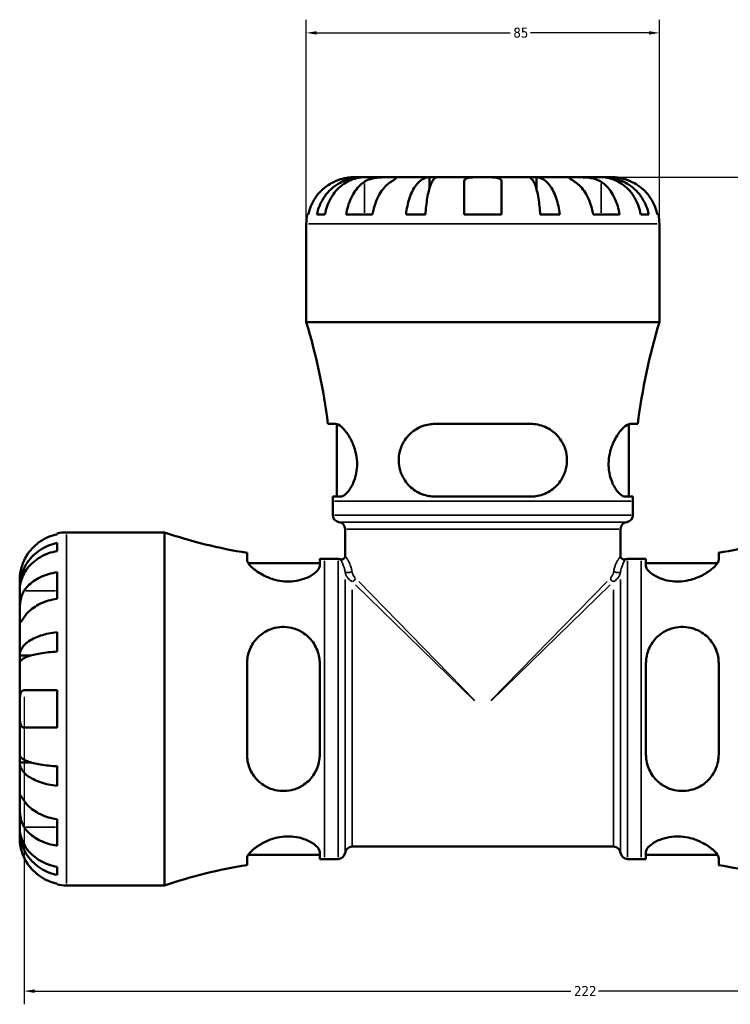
# Model space of a CAD drawing. Header units: millimetres. Extents: x -112 to 891, y -278 to 691.
# Tile 6 of 11: x 328 to 499, y 200 to 437. Entities that reach past the tile are written whole.
import ezdxf

# ---------------------------------------------------------------- set-up
doc = ezdxf.new("R2010")
doc.units = ezdxf.units.MM
for name, color, linetype, lineweight in [('Dimension (ANSI)', 7, 'Continuous', 25), ('Visible (ANSI)', 7, 'Continuous', 50), ('Visible Narrow (ANSI)', 7, 'Continuous', 35)]:
    doc.layers.add(name, color=color, linetype=linetype, lineweight=lineweight)
doc.styles.add('Note Text (ANSI)', font='tahoma.ttf')
doc.dimstyles.new('Default - mm (ANSI)', dxfattribs={"dimtxt": 2.4, "dimasz": 2.5, "dimexe": 3.175, "dimexo": 1.6002, "dimgap": 0.8, "dimtad": 0, "dimtoh": 1, "dimdec": 0, "dimrnd": 1e-08, "dimzin": 4, "dimdsep": 46, "dimtxsty": 'Note Text (ANSI)', "dimcen": 0.09, "dimdle": 10, "dimclrd": 256, "dimclre": 256, "dimclrt": 5, "dimadec": 1, "dimazin": 1, "dimtfac": 1.27, "dimtofl": 0, "dimtmove": 0, "dimatfit": 3, "dimfxl": 1, "dimtolj": 1, "dimtzin": 4, "dimlwd": -1, "dimlwe": -1, "dimarcsym": 0})

# ---------------------------------------------------------------- blocks, each defined once
blk = doc.blocks.new('*D6')
at = {"layer": 'Defpoints', "color": 0, "transparency": 16777216}
for p in [(329.1, 275.43), (551.03, 270.93), (551.03, 203.01)]:
    blk.add_point(p, dxfattribs=at)
at = {"layer": 'Dimension (ANSI)', "transparency": 16777216}
for p, q in [((329.1, 273.83), (329.1, 199.83)), ((551.03, 269.33), (551.03, 199.83)), ((331.6, 203.01), (460.69, 203.01)), ((548.53, 203.01), (467.38, 203.01))]:
    blk.add_line(p, q, dxfattribs=at)
for points in [[(331.6, 203.42), (331.6, 202.59), (329.1, 203.01)], [(548.53, 203.42), (548.53, 202.59), (551.03, 203.01)]]:
    blk.add_solid(points, dxfattribs=at)
at = {"layer": 'Dimension (ANSI)', "color": 5, "transparency": 16777216, "insert": (461.49, 204.23), "char_height": 2.4, "attachment_point": 1, "style": 'Note Text (ANSI)'}
blk.add_mtext('\\A1;222', dxfattribs=at)
blk = doc.blocks.new('*D7')
at = {"layer": 'Defpoints', "color": 0, "transparency": 16777216}
for p in [(482.03, 433.68), (397.03, 387.68), (482.03, 387.68)]:
    blk.add_point(p, dxfattribs=at)
at = {"layer": 'Dimension (ANSI)', "transparency": 16777216}
for p, q in [((397.03, 389.28), (397.03, 436.85)), ((482.03, 389.28), (482.03, 436.85)), ((399.53, 433.68), (446.08, 433.68)), ((479.53, 433.68), (450.99, 433.68))]:
    blk.add_line(p, q, dxfattribs=at)
for points in [[(399.53, 434.09), (399.53, 433.26), (397.03, 433.68)], [(479.53, 434.09), (479.53, 433.26), (482.03, 433.68)]]:
    blk.add_solid(points, dxfattribs=at)
at = {"layer": 'Dimension (ANSI)', "color": 5, "transparency": 16777216, "insert": (446.88, 434.93), "char_height": 2.4, "attachment_point": 1, "style": 'Note Text (ANSI)'}
blk.add_mtext('\\A1;85', dxfattribs=at)
blk = doc.blocks.new('*D8')
at = {"layer": 'Defpoints', "color": 0, "transparency": 16777216}
for p in [(439.53, 398.93), (551.03, 270.93), (604.73, 270.93)]:
    blk.add_point(p, dxfattribs=at)
at = {"layer": 'Dimension (ANSI)', "transparency": 16777216}
for p, q in [((441.13, 398.93), (607.91, 398.93)), ((604.73, 396.43), (604.73, 326.19)), ((604.73, 273.43), (604.73, 319.67)), ((552.63, 270.93), (607.91, 270.93))]:
    blk.add_line(p, q, dxfattribs=at)
for points in [[(604.31, 396.43), (605.15, 396.43), (604.73, 398.93)], [(604.31, 273.43), (605.15, 273.43), (604.73, 270.93)]]:
    blk.add_solid(points, dxfattribs=at)
at = {"layer": 'Dimension (ANSI)', "color": 5, "transparency": 16777216, "insert": (603.48, 320.47), "char_height": 2.4, "attachment_point": 1, "rotation": 90, "style": 'Note Text (ANSI)'}
blk.add_mtext('\\A1;128', dxfattribs=at)

msp = doc.modelspace()

# ---------------------------------------------------------------- linework, layer by layer
at = {"layer": 'Visible (ANSI)'}
for p, q in [((410.29, 398.93), (408.28, 398.93)), ((410.29, 398.93), (410.29, 398.89)), ((411.06, 398.93), (410.29, 398.93)), ((417.44, 398.93), (411.06, 398.93)), ((426.66, 398.93), (417.44, 398.93)), ((426.66, 398.93), (426.66, 396.2)), ((428.51, 398.93), (426.66, 398.93)), ((439.53, 398.93), (428.51, 398.93)), ((450.56, 398.93), (439.53, 398.93)), ((452.41, 398.93), (450.56, 398.93)), ((461.63, 398.93), (452.41, 398.93)), ((452.41, 398.93), (452.41, 396.2)), ((468.01, 398.93), (461.63, 398.93)), ((468.77, 398.93), (468.01, 398.93)), ((470.78, 398.93), (468.77, 398.93)), ((468.77, 398.93), (468.77, 398.89)), ((435.03, 389.93), (435.03, 397.86)), ((444.03, 397.86), (444.03, 389.93)), ((397.26, 389.93), (397.5, 389.93)), ((399.58, 389.93), (401.52, 389.93)), ((406.63, 389.93), (412.99, 389.93)), ((421.04, 389.93), (425.73, 389.93)), ((435.03, 389.93), (444.03, 389.93)), ((453.33, 389.93), (458.03, 389.93)), ((466.07, 389.93), (472.44, 389.93)), ((477.55, 389.93), (479.49, 389.93)), ((481.57, 389.93), (481.81, 389.93)), ((397.03, 364.07), (397.03, 387.68)), ((482.03, 364.07), (482.03, 387.68)), ((482.03, 364.07), (397.03, 364.07)), ((404.06, 339.55), (402.24, 339.55)), ((404.41, 322.05), (404.41, 339.49)), ((451.03, 339.55), (428.03, 339.55)), ((474.66, 322.05), (474.66, 339.49)), ((476.83, 339.55), (475.01, 339.55)), ((403.4, 322.05), (405.28, 322.05)), ((403.41, 317.6), (403.41, 320.91)), ((428.03, 322.05), (451.03, 322.05)), ((473.78, 322.05), (475.66, 322.05)), ((475.66, 317.6), (475.66, 320.91)), ((337.03, 312.96), (337.03, 313.2)), ((339.28, 313.43), (362.89, 313.43)), ((362.89, 228.43), (362.89, 313.43)), ((406.38, 307.76), (406.38, 314.23)), ((472.68, 307.76), (472.68, 314.23)), ((337.03, 308.94), (337.03, 310.88)), ((382.76, 308.52), (382.76, 306.87)), ((496.31, 306.87), (496.31, 308.52)), ((383.05, 306.05), (400.26, 306.05)), ((400.26, 305.34), (400.26, 307.06)), ((401.4, 307.05), (404.68, 307.05)), ((474.38, 307.05), (477.66, 307.05)), ((478.81, 307.06), (478.81, 305.34)), ((478.81, 306.05), (496.01, 306.05)), ((337.03, 297.47), (337.03, 303.83)), ((328.03, 300.17), (328.03, 302.18)), ((328.03, 300.17), (328.07, 300.17)), ((328.03, 299.4), (328.03, 300.17)), ((328.03, 293.02), (328.03, 299.4)), ((328.03, 283.8), (328.03, 293.02)), ((337.03, 284.73), (337.03, 289.42)), ((328.03, 283.8), (330.76, 283.8)), ((328.03, 281.96), (328.03, 283.8)), ((328.03, 270.93), (328.03, 281.96)), ((382.76, 281.93), (382.76, 259.93)), ((400.26, 259.93), (400.26, 281.93)), ((478.81, 281.93), (478.81, 259.93)), ((496.31, 259.93), (496.31, 281.93)), ((329.1, 275.43), (337.03, 275.43)), ((337.03, 266.43), (337.03, 275.43)), ((328.03, 259.9), (328.03, 270.93)), ((337.03, 266.43), (329.1, 266.43)), ((328.03, 258.05), (328.03, 259.9)), ((328.03, 258.05), (330.76, 258.05)), ((328.03, 248.83), (328.03, 258.05)), ((337.03, 252.43), (337.03, 257.13)), ((328.03, 242.45), (328.03, 248.83)), ((337.03, 238.02), (337.03, 244.39)), ((328.03, 241.69), (328.03, 242.45)), ((328.03, 241.69), (328.07, 241.69)), ((328.03, 239.68), (328.03, 241.69)), ((408.06, 237.78), (471.01, 237.78)), ((382.76, 234.98), (382.76, 233.34)), ((383.05, 235.8), (400.26, 235.8)), ((400.26, 234.8), (400.26, 236.51)), ((401.4, 234.8), (404.68, 234.8)), ((474.38, 234.8), (477.66, 234.8)), ((478.81, 236.51), (478.81, 234.8)), ((478.81, 235.8), (496.01, 235.8)), ((496.31, 233.34), (496.31, 234.98)), ((337.03, 230.97), (337.03, 232.92)), ((337.03, 228.65), (337.03, 228.89)), ((339.28, 228.43), (362.89, 228.43))]:
    msp.add_line(p, q, dxfattribs=at)
for centre, radius, start, end in [((408.28, 387.68), 11.25, 168.463, 180), ((470.78, 387.68), 11.25, 0, 11.537), ((254.12, 320.91), 149.29, 7.1746, 16.8044), ((624.95, 320.91), 149.29, 163.1956, 172.8254), ((254.12, 320.91), 149.29, 0, 0.4394), ((624.95, 320.91), 149.29, 179.5606, 180), ((405.11, 317.6), 1.7, 180, 262.8192), ((404.68, 314.23), 1.7, 0, 82.8192), ((474.38, 314.23), 1.7, 97.1808, 180), ((473.96, 317.6), 1.7, 277.1808, 0), ((339.28, 302.18), 11.25, 90, 101.537), ((401.4, 426.56), 119.5, 251.2008, 261.024), ((477.66, 426.56), 119.5, 278.976, 288.1588), ((401.4, 426.56), 119.5, 269.451, 270), ((404.68, 305.35), 1.7, 70.5288, 90), ((405.53, 307.76), 0.85, 250.5288, 0), ((473.53, 307.76), 0.85, 180, 289.4712), ((474.38, 305.35), 1.7, 90, 109.4712), ((477.66, 426.56), 119.5, 270, 270.549), ((408.06, 236.08), 1.7, 90, 172.8192), ((471.01, 236.08), 1.7, 7.1808, 90), ((401.4, 115.3), 119.5, 90, 90.549), ((404.68, 236.5), 1.7, 270, 352.8192), ((474.38, 236.5), 1.7, 187.1808, 270), ((477.66, 115.3), 119.5, 89.451, 90), ((401.4, 115.3), 119.5, 98.976, 108.7992), ((477.66, 115.3), 119.5, 71.8412, 81.024), ((339.28, 239.68), 11.25, 258.463, 270)]:
    msp.add_arc(centre, radius, start, end, dxfattribs=at)
for points, knots in [([(399.58, 389.93), (399.72, 390.65), (399.94, 391.35), (400.44, 392.62), (400.79, 393.29), (401.6, 394.55), (402.08, 395.14), (403.03, 396.12), (403.6, 396.61), (404.82, 397.45), (405.47, 397.8), (406.72, 398.33), (407.43, 398.56), (408.88, 398.86), (409.62, 398.93), (410.29, 398.93)], [0.213434, 0.213434, 0.213434, 0.213434, 0.41601, 0.41601, 0.624348, 0.624348, 0.832687, 0.832687, 1.041572, 1.041572, 1.250457, 1.250457, 1.460128, 1.460128, 1.669799, 1.669799, 1.669799, 1.669799]), ([(411.06, 398.93), (410.46, 398.93), (409.8, 398.86), (408.51, 398.56), (407.88, 398.33), (406.77, 397.8), (406.19, 397.45), (405.1, 396.61), (404.59, 396.12), (403.75, 395.14), (403.32, 394.55), (402.6, 393.29), (402.29, 392.62), (401.84, 391.35), (401.65, 390.65), (401.52, 389.93)], [5.016117, 5.016117, 5.016117, 5.016117, 5.225788, 5.225788, 5.435459, 5.435459, 5.644344, 5.644344, 5.853229, 5.853229, 6.061567, 6.061567, 6.269906, 6.269906, 6.472482, 6.472482, 6.472482, 6.472482]), ([(408.28, 398.93), (408.28, 398.93), (408.23, 398.93), (408.01, 398.92), (407.83, 398.92), (407.29, 398.88), (406.89, 398.83), (406.12, 398.68), (405.79, 398.6), (405.19, 398.42), (404.93, 398.33), (404.38, 398.12), (404.1, 398.01), (403.81, 397.87), (403.8, 397.87), (403.78, 397.86)], [-3.126213, -3.126213, -3.126213, -3.126213, -3.0059213, -3.0059213, -2.8729567, -2.8729567, -2.6978937, -2.6978937, -2.583387, -2.583387, -2.4954757, -2.4954757, -2.4031024, -2.4031024, -2.3983168, -2.3983168, -2.3983168, -2.3983168]), ([(411.07, 397.86), (411.16, 397.92), (411.26, 397.98), (411.57, 398.15), (411.81, 398.26), (412.35, 398.46), (412.64, 398.55), (413.39, 398.72), (413.85, 398.79), (414.88, 398.89), (415.44, 398.91), (416.52, 398.93), (417.02, 398.93), (417.44, 398.93)], [-0.7247441, -0.7247441, -0.7247441, -0.7247441, -0.6829269, -0.6829269, -0.5894676, -0.5894676, -0.4901439, -0.4901439, -0.3493352, -0.3493352, -0.178565, -0.178565, 0, 0, 0, 0]), ([(417.44, 398.93), (417.68, 398.93), (417.89, 398.93), (418.26, 398.93), (418.42, 398.92), (418.68, 398.9), (418.76, 398.88), (418.75, 398.78), (418.67, 398.7), (418.44, 398.53), (418.31, 398.44), (418.01, 398.23), (417.83, 398.12), (417.58, 397.95), (417.51, 397.91), (417.44, 397.86)], [0, 0, 0, 0, 0.1023049, 0.1023049, 0.2116531, 0.2116531, 0.3586874, 0.3586874, 0.4986154, 0.4986154, 0.596139, 0.596139, 0.690343, 0.690343, 0.7235503, 0.7235503, 0.7235503, 0.7235503]), ([(421.04, 389.93), (421.11, 390.65), (421.23, 391.35), (421.49, 392.62), (421.67, 393.29), (422.1, 394.55), (422.35, 395.14), (422.85, 396.12), (423.15, 396.61), (423.79, 397.45), (424.13, 397.8), (424.79, 398.33), (425.16, 398.56), (425.92, 398.86), (426.3, 398.93), (426.66, 398.93)], [0.213434, 0.213434, 0.213434, 0.213434, 0.41601, 0.41601, 0.624348, 0.624348, 0.832687, 0.832687, 1.041572, 1.041572, 1.250457, 1.250457, 1.460128, 1.460128, 1.669799, 1.669799, 1.669799, 1.669799]), ([(428.51, 398.93), (428.33, 398.93), (428.14, 398.86), (427.76, 398.56), (427.58, 398.33), (427.26, 397.8), (427.09, 397.45), (426.77, 396.61), (426.63, 396.12), (426.38, 395.14), (426.26, 394.55), (426.05, 393.29), (425.96, 392.62), (425.83, 391.35), (425.77, 390.65), (425.73, 389.93)], [5.016117, 5.016117, 5.016117, 5.016117, 5.225788, 5.225788, 5.435459, 5.435459, 5.644344, 5.644344, 5.853229, 5.853229, 6.061567, 6.061567, 6.269906, 6.269906, 6.472482, 6.472482, 6.472482, 6.472482]), ([(435.03, 397.86), (435.03, 397.93), (435.04, 398), (435.09, 398.18), (435.14, 398.28), (435.3, 398.46), (435.41, 398.55), (435.78, 398.72), (436.06, 398.79), (436.8, 398.89), (437.28, 398.91), (438.35, 398.93), (438.94, 398.93), (439.53, 398.93)], [-0.7196887, -0.7196887, -0.7196887, -0.7196887, -0.6691335, -0.6691335, -0.5844829, -0.5844829, -0.490085, -0.490085, -0.3476599, -0.3476599, -0.1782767, -0.1782767, 0, 0, 0, 0]), ([(439.53, 398.93), (439.94, 398.93), (440.33, 398.93), (441.15, 398.92), (441.56, 398.92), (442.42, 398.88), (442.84, 398.83), (443.4, 398.68), (443.58, 398.6), (443.82, 398.42), (443.89, 398.33), (444, 398.12), (444.03, 398.01), (444.03, 397.87), (444.03, 397.87), (444.03, 397.86)], [-3.126213, -3.126213, -3.126213, -3.126213, -3.0059213, -3.0059213, -2.8729567, -2.8729567, -2.6978937, -2.6978937, -2.583387, -2.583387, -2.4954757, -2.4954757, -2.4031024, -2.4031024, -2.3983168, -2.3983168, -2.3983168, -2.3983168]), ([(453.33, 389.93), (453.3, 390.65), (453.24, 391.35), (453.11, 392.62), (453.02, 393.29), (452.81, 394.55), (452.69, 395.14), (452.44, 396.12), (452.3, 396.61), (451.98, 397.45), (451.81, 397.8), (451.49, 398.33), (451.3, 398.56), (450.93, 398.86), (450.74, 398.93), (450.56, 398.93)], [0.213434, 0.213434, 0.213434, 0.213434, 0.41601, 0.41601, 0.624348, 0.624348, 0.832687, 0.832687, 1.041572, 1.041572, 1.250457, 1.250457, 1.460128, 1.460128, 1.669799, 1.669799, 1.669799, 1.669799]), ([(452.41, 398.93), (452.77, 398.93), (453.15, 398.86), (453.91, 398.56), (454.28, 398.33), (454.94, 397.8), (455.28, 397.45), (455.92, 396.61), (456.22, 396.12), (456.72, 395.14), (456.97, 394.55), (457.4, 393.29), (457.58, 392.62), (457.84, 391.35), (457.95, 390.65), (458.03, 389.93)], [5.016117, 5.016117, 5.016117, 5.016117, 5.225788, 5.225788, 5.435459, 5.435459, 5.644344, 5.644344, 5.853229, 5.853229, 6.061567, 6.061567, 6.269906, 6.269906, 6.472482, 6.472482, 6.472482, 6.472482]), ([(461.63, 397.86), (461.54, 397.92), (461.46, 397.98), (461.19, 398.15), (461.02, 398.26), (460.73, 398.46), (460.6, 398.55), (460.37, 398.72), (460.31, 398.79), (460.32, 398.89), (460.44, 398.91), (460.88, 398.93), (461.21, 398.93), (461.63, 398.93)], [-0.7247441, -0.7247441, -0.7247441, -0.7247441, -0.6829269, -0.6829269, -0.5894676, -0.5894676, -0.4901439, -0.4901439, -0.3493352, -0.3493352, -0.178565, -0.178565, 0, 0, 0, 0]), ([(461.63, 398.93), (461.87, 398.93), (462.14, 398.93), (462.74, 398.93), (463.07, 398.92), (463.88, 398.9), (464.37, 398.88), (465.32, 398.78), (465.77, 398.7), (466.51, 398.53), (466.79, 398.44), (467.32, 398.23), (467.56, 398.12), (467.85, 397.95), (467.92, 397.91), (468, 397.86)], [0, 0, 0, 0, 0.1023049, 0.1023049, 0.2116531, 0.2116531, 0.3586874, 0.3586874, 0.4986154, 0.4986154, 0.596139, 0.596139, 0.690343, 0.690343, 0.7235503, 0.7235503, 0.7235503, 0.7235503]), ([(477.55, 389.93), (477.42, 390.65), (477.23, 391.35), (476.78, 392.62), (476.47, 393.29), (475.74, 394.55), (475.32, 395.14), (474.47, 396.12), (473.97, 396.61), (472.88, 397.45), (472.3, 397.8), (471.19, 398.33), (470.56, 398.56), (469.27, 398.86), (468.61, 398.93), (468.01, 398.93)], [0.213434, 0.213434, 0.213434, 0.213434, 0.41601, 0.41601, 0.624348, 0.624348, 0.832687, 0.832687, 1.041572, 1.041572, 1.250457, 1.250457, 1.460128, 1.460128, 1.669799, 1.669799, 1.669799, 1.669799]), ([(468.77, 398.93), (469.45, 398.93), (470.19, 398.86), (471.64, 398.56), (472.34, 398.33), (473.59, 397.8), (474.25, 397.45), (475.47, 396.61), (476.04, 396.12), (476.99, 395.14), (477.47, 394.55), (478.28, 393.29), (478.62, 392.62), (479.13, 391.35), (479.35, 390.65), (479.49, 389.93)], [5.016117, 5.016117, 5.016117, 5.016117, 5.225788, 5.225788, 5.435459, 5.435459, 5.644344, 5.644344, 5.853229, 5.853229, 6.061567, 6.061567, 6.269906, 6.269906, 6.472482, 6.472482, 6.472482, 6.472482]), ([(475.28, 397.86), (475.13, 397.93), (474.97, 398), (474.55, 398.18), (474.29, 398.28), (473.74, 398.46), (473.45, 398.55), (472.77, 398.72), (472.39, 398.79), (471.66, 398.89), (471.35, 398.91), (470.9, 398.93), (470.78, 398.93), (470.78, 398.93)], [-0.7196887, -0.7196887, -0.7196887, -0.7196887, -0.6691335, -0.6691335, -0.5844829, -0.5844829, -0.490085, -0.490085, -0.3476599, -0.3476599, -0.1782767, -0.1782767, 0, 0, 0, 0]), ([(403.78, 397.86), (403.28, 397.63), (402.78, 397.34), (401.66, 396.6), (401.07, 396.11), (400.08, 395.13), (399.59, 394.55), (398.75, 393.29), (398.4, 392.61), (397.87, 391.35), (397.65, 390.65), (397.5, 389.93)], [5.5022719, 5.5022719, 5.5022719, 5.5022719, 5.6617261, 5.6617261, 5.8711132, 5.8711132, 6.0795138, 6.0795138, 6.2879145, 6.2879145, 6.4900758, 6.4900758, 6.4900758, 6.4900758]), ([(406.63, 389.93), (406.74, 390.65), (406.89, 391.35), (407.26, 392.61), (407.51, 393.29), (408.11, 394.55), (408.46, 395.13), (409.15, 396.11), (409.57, 396.6), (410.36, 397.34), (410.72, 397.63), (411.07, 397.86)], [0.2134384, 0.2134384, 0.2134384, 0.2134384, 0.4155998, 0.4155998, 0.6240004, 0.6240004, 0.8324011, 0.8324011, 1.0417882, 1.0417882, 1.2012424, 1.2012424, 1.2012424, 1.2012424]), ([(417.44, 397.86), (417.08, 397.63), (416.72, 397.34), (415.93, 396.6), (415.52, 396.11), (414.82, 395.13), (414.47, 394.55), (413.88, 393.29), (413.63, 392.61), (413.26, 391.35), (413.1, 390.65), (412.99, 389.93)], [5.5022719, 5.5022719, 5.5022719, 5.5022719, 5.6617261, 5.6617261, 5.8711132, 5.8711132, 6.0795138, 6.0795138, 6.2879145, 6.2879145, 6.4900758, 6.4900758, 6.4900758, 6.4900758]), ([(466.07, 389.93), (465.97, 390.65), (465.81, 391.35), (465.44, 392.61), (465.19, 393.29), (464.59, 394.55), (464.25, 395.13), (463.55, 396.11), (463.13, 396.6), (462.34, 397.34), (461.99, 397.63), (461.63, 397.86)], [0.2134384, 0.2134384, 0.2134384, 0.2134384, 0.4155998, 0.4155998, 0.6240004, 0.6240004, 0.8324011, 0.8324011, 1.0417882, 1.0417882, 1.2012424, 1.2012424, 1.2012424, 1.2012424]), ([(468, 397.86), (468.35, 397.63), (468.71, 397.34), (469.5, 396.6), (469.91, 396.11), (470.61, 395.13), (470.96, 394.55), (471.55, 393.29), (471.8, 392.61), (472.18, 391.35), (472.33, 390.65), (472.44, 389.93)], [5.502273, 5.502273, 5.502273, 5.502273, 5.6617271, 5.6617271, 5.8711142, 5.8711142, 6.0795149, 6.0795149, 6.2879156, 6.2879156, 6.4900769, 6.4900769, 6.4900769, 6.4900769]), ([(481.57, 389.93), (481.42, 390.65), (481.2, 391.35), (480.67, 392.61), (480.32, 393.29), (479.47, 394.55), (478.98, 395.13), (478, 396.11), (477.41, 396.6), (476.29, 397.34), (475.78, 397.63), (475.28, 397.86)], [0.2134384, 0.2134384, 0.2134384, 0.2134384, 0.4155998, 0.4155998, 0.6240004, 0.6240004, 0.8324011, 0.8324011, 1.0417882, 1.0417882, 1.2012424, 1.2012424, 1.2012424, 1.2012424]), ([(404.06, 339.55), (404.24, 339.55), (404.45, 339.5), (405.18, 339.14), (405.77, 338.63), (406.89, 337.27), (407.43, 336.46), (408.31, 334.68), (408.66, 333.75), (409.09, 332.01), (409.21, 331.24), (409.28, 329.7), (409.25, 328.96), (409.02, 327.34), (408.79, 326.5), (408.12, 324.77), (407.65, 323.96), (406.67, 322.73), (406.17, 322.31), (405.57, 322.08), (405.42, 322.05), (405.28, 322.05)], [-3.146109, -3.146109, -3.146109, -3.146109, -2.963785, -2.963785, -2.554564, -2.554564, -2.186742, -2.186742, -1.867599, -1.867599, -1.631638, -1.631638, -1.404037, -1.404037, -1.115662, -1.115662, -0.73757, -0.73757, -0.34946, -0.34946, -0.218315, -0.218315, -0.218315, -0.218315]), ([(428.03, 322.05), (427.56, 322.05), (427.08, 322.09), (425.42, 322.36), (424.29, 322.81), (422.29, 324.1), (421.41, 324.95), (420.25, 326.71), (419.86, 327.54), (419.41, 329.15), (419.3, 329.89), (419.27, 331.42), (419.36, 332.19), (419.79, 333.92), (420.2, 334.83), (421.44, 336.69), (422.36, 337.58), (424.39, 338.84), (425.48, 339.25), (427.1, 339.51), (427.57, 339.55), (428.03, 339.55)], [-3.110795, -3.110795, -3.110795, -3.110795, -2.959478, -2.959478, -2.571444, -2.571444, -2.186234, -2.186234, -1.906161, -1.906161, -1.680476, -1.680476, -1.443912, -1.443912, -1.12761, -1.12761, -0.712376, -0.712376, -0.333675, -0.333675, -0.185449, -0.185449, -0.185449, -0.185449]), ([(451.03, 339.55), (451.61, 339.55), (452.18, 339.5), (453.98, 339.14), (455.13, 338.63), (457.03, 337.27), (457.8, 336.46), (458.94, 334.68), (459.34, 333.75), (459.73, 332.01), (459.81, 331.24), (459.75, 329.7), (459.62, 328.96), (459.12, 327.34), (458.71, 326.5), (457.49, 324.77), (456.62, 323.96), (454.61, 322.73), (453.46, 322.31), (451.86, 322.08), (451.45, 322.05), (451.03, 322.05)], [-3.146109, -3.146109, -3.146109, -3.146109, -2.963785, -2.963785, -2.554564, -2.554564, -2.186742, -2.186742, -1.867599, -1.867599, -1.631638, -1.631638, -1.404037, -1.404037, -1.115662, -1.115662, -0.73757, -0.73757, -0.34946, -0.34946, -0.218315, -0.218315, -0.218315, -0.218315]), ([(473.78, 322.05), (473.62, 322.05), (473.45, 322.09), (472.82, 322.36), (472.31, 322.81), (471.33, 324.1), (470.86, 324.95), (470.22, 326.71), (470.01, 327.54), (469.81, 329.15), (469.78, 329.89), (469.88, 331.42), (470.01, 332.19), (470.46, 333.92), (470.82, 334.83), (471.77, 336.69), (472.39, 337.58), (473.53, 338.84), (474.06, 339.25), (474.69, 339.51), (474.86, 339.55), (475.01, 339.55)], [-3.110795, -3.110795, -3.110795, -3.110795, -2.959478, -2.959478, -2.571444, -2.571444, -2.186234, -2.186234, -1.906161, -1.906161, -1.680476, -1.680476, -1.443912, -1.443912, -1.12761, -1.12761, -0.712376, -0.712376, -0.333675, -0.333675, -0.185449, -0.185449, -0.185449, -0.185449]), ([(337.03, 312.96), (336.31, 312.81), (335.61, 312.59), (334.35, 312.06), (333.67, 311.71), (332.42, 310.87), (331.83, 310.38), (330.85, 309.39), (330.36, 308.8), (329.62, 307.69), (329.33, 307.18), (329.1, 306.68)], [0.2134384, 0.2134384, 0.2134384, 0.2134384, 0.4155998, 0.4155998, 0.6240004, 0.6240004, 0.8324011, 0.8324011, 1.0417882, 1.0417882, 1.2012424, 1.2012424, 1.2012424, 1.2012424]), ([(328.03, 300.17), (328.03, 300.84), (328.1, 301.58), (328.4, 303.03), (328.63, 303.74), (329.16, 304.99), (329.51, 305.64), (330.36, 306.86), (330.84, 307.43), (331.83, 308.39), (332.41, 308.86), (333.67, 309.67), (334.34, 310.02), (335.61, 310.53), (336.31, 310.74), (337.03, 310.88)], [5.016117, 5.016117, 5.016117, 5.016117, 5.225788, 5.225788, 5.435459, 5.435459, 5.644344, 5.644344, 5.853229, 5.853229, 6.061567, 6.061567, 6.269906, 6.269906, 6.472482, 6.472482, 6.472482, 6.472482]), ([(337.03, 308.94), (336.31, 308.81), (335.61, 308.62), (334.34, 308.17), (333.67, 307.86), (332.41, 307.14), (331.83, 306.72), (330.84, 305.87), (330.36, 305.36), (329.51, 304.27), (329.16, 303.69), (328.63, 302.58), (328.4, 301.95), (328.1, 300.66), (328.03, 300), (328.03, 299.4)], [0.213434, 0.213434, 0.213434, 0.213434, 0.41601, 0.41601, 0.624348, 0.624348, 0.832687, 0.832687, 1.041572, 1.041572, 1.250457, 1.250457, 1.460128, 1.460128, 1.669799, 1.669799, 1.669799, 1.669799]), ([(329.1, 306.68), (329, 306.47), (328.91, 306.26), (328.74, 305.83), (328.67, 305.62), (328.51, 305.16), (328.43, 304.9), (328.25, 304.2), (328.17, 303.79), (328.07, 303.05), (328.05, 302.74), (328.03, 302.3), (328.03, 302.18), (328.03, 302.18)], [-0.7287781, -0.7287781, -0.7287781, -0.7287781, -0.6586458, -0.6586458, -0.5894874, -0.5894874, -0.5028286, -0.5028286, -0.3478233, -0.3478233, -0.1787056, -0.1787056, 0, 0, 0, 0]), ([(400.26, 305.34), (400.26, 305.2), (400.22, 305.05), (399.97, 304.46), (399.56, 303.99), (398.31, 303.06), (397.47, 302.6), (395.73, 301.99), (394.91, 301.79), (393.3, 301.6), (392.56, 301.58), (391.03, 301.7), (390.26, 301.83), (388.52, 302.29), (387.6, 302.66), (385.71, 303.62), (384.81, 304.25), (383.53, 305.38), (383.1, 305.9), (382.81, 306.53), (382.76, 306.71), (382.76, 306.87)], [-3.084916, -3.084916, -3.084916, -3.084916, -2.942639, -2.942639, -2.564683, -2.564683, -2.182, -2.182, -1.901402, -1.901402, -1.675232, -1.675232, -1.438049, -1.438049, -1.120471, -1.120471, -0.70387, -0.70387, -0.329308, -0.329308, -0.165883, -0.165883, -0.165883, -0.165883]), ([(496.31, 306.87), (496.31, 306.7), (496.26, 306.51), (495.93, 305.84), (495.48, 305.32), (494.22, 304.23), (493.41, 303.67), (491.62, 302.72), (490.66, 302.33), (488.88, 301.84), (488.1, 301.7), (486.56, 301.58), (485.83, 301.6), (484.24, 301.77), (483.42, 301.96), (481.69, 302.56), (480.86, 303), (479.58, 303.93), (479.13, 304.41), (478.85, 305.02), (478.81, 305.19), (478.81, 305.34)], [-3.118782, -3.118782, -3.118782, -3.118782, -2.941926, -2.941926, -2.56328, -2.56328, -2.185379, -2.185379, -1.85232, -1.85232, -1.612424, -1.612424, -1.387865, -1.387865, -1.110556, -1.110556, -0.736792, -0.736792, -0.349463, -0.349463, -0.195967, -0.195967, -0.195967, -0.195967]), ([(329.1, 299.39), (329.33, 299.74), (329.62, 300.1), (330.36, 300.89), (330.85, 301.31), (331.83, 302), (332.42, 302.35), (333.67, 302.95), (334.35, 303.2), (335.61, 303.57), (336.31, 303.73), (337.03, 303.83)], [5.5022719, 5.5022719, 5.5022719, 5.5022719, 5.6617261, 5.6617261, 5.8711132, 5.8711132, 6.0795138, 6.0795138, 6.2879145, 6.2879145, 6.4900758, 6.4900758, 6.4900758, 6.4900758]), ([(328.03, 293.02), (328.03, 293.27), (328.03, 293.53), (328.04, 294.13), (328.04, 294.46), (328.06, 295.27), (328.08, 295.76), (328.18, 296.71), (328.26, 297.17), (328.44, 297.9), (328.52, 298.19), (328.73, 298.71), (328.84, 298.95), (329.01, 299.24), (329.05, 299.32), (329.1, 299.39)], [0, 0, 0, 0, 0.1023049, 0.1023049, 0.2116531, 0.2116531, 0.3586874, 0.3586874, 0.4986154, 0.4986154, 0.596139, 0.596139, 0.690343, 0.690343, 0.7235503, 0.7235503, 0.7235503, 0.7235503]), ([(337.03, 297.47), (336.31, 297.36), (335.61, 297.21), (334.35, 296.83), (333.67, 296.58), (332.42, 295.99), (331.83, 295.64), (330.85, 294.94), (330.36, 294.53), (329.62, 293.74), (329.33, 293.38), (329.1, 293.02)], [0.2134384, 0.2134384, 0.2134384, 0.2134384, 0.4155998, 0.4155998, 0.6240004, 0.6240004, 0.8324011, 0.8324011, 1.0417882, 1.0417882, 1.2012424, 1.2012424, 1.2012424, 1.2012424]), ([(329.1, 293.02), (329.04, 292.94), (328.99, 292.85), (328.81, 292.58), (328.7, 292.42), (328.5, 292.12), (328.41, 291.99), (328.24, 291.77), (328.17, 291.7), (328.07, 291.71), (328.05, 291.83), (328.03, 292.27), (328.03, 292.6), (328.03, 293.02)], [-0.7247441, -0.7247441, -0.7247441, -0.7247441, -0.6829269, -0.6829269, -0.5894676, -0.5894676, -0.4901439, -0.4901439, -0.3493352, -0.3493352, -0.178565, -0.178565, 0, 0, 0, 0]), ([(328.03, 283.8), (328.03, 284.16), (328.1, 284.55), (328.4, 285.31), (328.63, 285.68), (329.16, 286.33), (329.51, 286.67), (330.36, 287.32), (330.84, 287.61), (331.83, 288.11), (332.41, 288.36), (333.67, 288.79), (334.34, 288.97), (335.61, 289.23), (336.31, 289.35), (337.03, 289.42)], [5.016117, 5.016117, 5.016117, 5.016117, 5.225788, 5.225788, 5.435459, 5.435459, 5.644344, 5.644344, 5.853229, 5.853229, 6.061567, 6.061567, 6.269906, 6.269906, 6.472482, 6.472482, 6.472482, 6.472482]), ([(382.76, 281.93), (382.76, 282.48), (382.81, 283.03), (383.14, 284.75), (383.6, 285.86), (384.89, 287.76), (385.71, 288.58), (387.5, 289.77), (388.46, 290.2), (390.24, 290.62), (391.02, 290.7), (392.57, 290.65), (393.31, 290.52), (394.91, 290.04), (395.74, 289.64), (397.45, 288.46), (398.27, 287.6), (399.53, 285.61), (399.97, 284.48), (400.22, 282.83), (400.26, 282.38), (400.26, 281.93)], [-3.12775, -3.12775, -3.12775, -3.12775, -2.95313, -2.95313, -2.564081, -2.564081, -2.187254, -2.187254, -1.856055, -1.856055, -1.615828, -1.615828, -1.389389, -1.389389, -1.108319, -1.108319, -0.734789, -0.734789, -0.348778, -0.348778, -0.205036, -0.205036, -0.205036, -0.205036]), ([(478.81, 281.93), (478.81, 282.39), (478.85, 282.86), (479.11, 284.47), (479.52, 285.57), (480.75, 287.55), (481.58, 288.43), (483.31, 289.63), (484.13, 290.03), (485.73, 290.52), (486.47, 290.64), (487.99, 290.7), (488.75, 290.63), (490.48, 290.24), (491.39, 289.85), (493.28, 288.67), (494.19, 287.77), (495.5, 285.78), (495.94, 284.71), (496.26, 283.02), (496.31, 282.48), (496.31, 281.93)], [-3.075657, -3.075657, -3.075657, -3.075657, -2.928265, -2.928265, -2.556211, -2.556211, -2.176337, -2.176337, -1.895276, -1.895276, -1.670172, -1.670172, -1.435427, -1.435427, -1.121974, -1.121974, -0.706608, -0.706608, -0.330133, -0.330133, -0.156514, -0.156514, -0.156514, -0.156514]), ([(337.03, 284.73), (336.31, 284.69), (335.61, 284.64), (334.34, 284.5), (333.67, 284.42), (332.41, 284.2), (331.83, 284.08), (330.84, 283.84), (330.36, 283.69), (329.51, 283.37), (329.16, 283.2), (328.63, 282.88), (328.4, 282.7), (328.1, 282.32), (328.03, 282.13), (328.03, 281.96)], [0.213434, 0.213434, 0.213434, 0.213434, 0.41601, 0.41601, 0.624348, 0.624348, 0.832687, 0.832687, 1.041572, 1.041572, 1.250457, 1.250457, 1.460128, 1.460128, 1.669799, 1.669799, 1.669799, 1.669799]), ([(328.03, 270.93), (328.03, 271.33), (328.03, 271.73), (328.04, 272.54), (328.04, 272.95), (328.09, 273.81), (328.13, 274.24), (328.29, 274.79), (328.36, 274.97), (328.54, 275.21), (328.63, 275.29), (328.84, 275.4), (328.95, 275.42), (329.09, 275.43), (329.09, 275.43), (329.1, 275.43)], [-3.126213, -3.126213, -3.126213, -3.126213, -3.0059213, -3.0059213, -2.8729567, -2.8729567, -2.6978937, -2.6978937, -2.583387, -2.583387, -2.4954757, -2.4954757, -2.4031024, -2.4031024, -2.3983168, -2.3983168, -2.3983168, -2.3983168]), ([(329.1, 266.43), (329.03, 266.43), (328.96, 266.44), (328.78, 266.48), (328.69, 266.53), (328.5, 266.69), (328.42, 266.81), (328.24, 267.17), (328.17, 267.45), (328.07, 268.2), (328.05, 268.67), (328.03, 269.74), (328.03, 270.33), (328.03, 270.93)], [-0.7196887, -0.7196887, -0.7196887, -0.7196887, -0.6691335, -0.6691335, -0.5844829, -0.5844829, -0.490085, -0.490085, -0.3476599, -0.3476599, -0.1782767, -0.1782767, 0, 0, 0, 0]), ([(328.03, 259.9), (328.03, 259.72), (328.1, 259.53), (328.4, 259.16), (328.63, 258.97), (329.16, 258.65), (329.51, 258.48), (330.36, 258.17), (330.84, 258.02), (331.83, 257.77), (332.41, 257.65), (333.67, 257.44), (334.34, 257.35), (335.61, 257.22), (336.31, 257.16), (337.03, 257.13)], [5.016117, 5.016117, 5.016117, 5.016117, 5.225788, 5.225788, 5.435459, 5.435459, 5.644344, 5.644344, 5.853229, 5.853229, 6.061567, 6.061567, 6.269906, 6.269906, 6.472482, 6.472482, 6.472482, 6.472482]), ([(400.26, 259.93), (400.26, 259.48), (400.22, 259.03), (399.97, 257.41), (399.56, 256.3), (398.31, 254.29), (397.47, 253.41), (395.73, 252.21), (394.91, 251.81), (393.3, 251.33), (392.56, 251.21), (391.03, 251.16), (390.26, 251.23), (388.52, 251.64), (387.6, 252.04), (385.71, 253.25), (384.81, 254.16), (383.53, 256.17), (383.1, 257.24), (382.81, 258.9), (382.76, 259.41), (382.76, 259.93)], [-3.084916, -3.084916, -3.084916, -3.084916, -2.942639, -2.942639, -2.564683, -2.564683, -2.182, -2.182, -1.901402, -1.901402, -1.675232, -1.675232, -1.438049, -1.438049, -1.120471, -1.120471, -0.70387, -0.70387, -0.329308, -0.329308, -0.165883, -0.165883, -0.165883, -0.165883]), ([(496.31, 259.93), (496.31, 259.37), (496.26, 258.81), (495.93, 257.12), (495.48, 256.04), (494.22, 254.15), (493.41, 253.32), (491.62, 252.11), (490.66, 251.68), (488.88, 251.24), (488.1, 251.16), (486.56, 251.2), (485.83, 251.32), (484.24, 251.78), (483.42, 252.17), (481.69, 253.33), (480.86, 254.18), (479.58, 256.15), (479.13, 257.29), (478.85, 258.96), (478.81, 259.44), (478.81, 259.93)], [-3.118782, -3.118782, -3.118782, -3.118782, -2.941926, -2.941926, -2.56328, -2.56328, -2.185379, -2.185379, -1.85232, -1.85232, -1.612424, -1.612424, -1.387865, -1.387865, -1.110556, -1.110556, -0.736792, -0.736792, -0.349463, -0.349463, -0.195967, -0.195967, -0.195967, -0.195967]), ([(337.03, 252.43), (336.31, 252.51), (335.61, 252.62), (334.34, 252.89), (333.67, 253.07), (332.41, 253.49), (331.83, 253.74), (330.84, 254.24), (330.36, 254.54), (329.51, 255.18), (329.16, 255.52), (328.63, 256.18), (328.4, 256.55), (328.1, 257.31), (328.03, 257.7), (328.03, 258.05)], [0.213434, 0.213434, 0.213434, 0.213434, 0.41601, 0.41601, 0.624348, 0.624348, 0.832687, 0.832687, 1.041572, 1.041572, 1.250457, 1.250457, 1.460128, 1.460128, 1.669799, 1.669799, 1.669799, 1.669799]), ([(328.03, 248.83), (328.03, 249.07), (328.03, 249.28), (328.04, 249.66), (328.04, 249.81), (328.06, 250.08), (328.08, 250.15), (328.18, 250.14), (328.26, 250.07), (328.44, 249.83), (328.52, 249.7), (328.73, 249.4), (328.84, 249.23), (329.01, 248.97), (329.05, 248.9), (329.1, 248.83)], [0, 0, 0, 0, 0.1023049, 0.1023049, 0.2116531, 0.2116531, 0.3586874, 0.3586874, 0.4986154, 0.4986154, 0.596139, 0.596139, 0.690343, 0.690343, 0.7235503, 0.7235503, 0.7235503, 0.7235503]), ([(329.1, 242.47), (329.04, 242.56), (328.99, 242.65), (328.81, 242.97), (328.7, 243.21), (328.5, 243.74), (328.41, 244.03), (328.24, 244.78), (328.17, 245.24), (328.07, 246.27), (328.05, 246.83), (328.03, 247.91), (328.03, 248.41), (328.03, 248.83)], [-0.7247441, -0.7247441, -0.7247441, -0.7247441, -0.6829269, -0.6829269, -0.5894676, -0.5894676, -0.4901439, -0.4901439, -0.3493352, -0.3493352, -0.178565, -0.178565, 0, 0, 0, 0]), ([(329.1, 248.83), (329.33, 248.48), (329.62, 248.12), (330.36, 247.33), (330.85, 246.91), (331.83, 246.21), (332.42, 245.87), (333.67, 245.27), (334.35, 245.02), (335.61, 244.65), (336.31, 244.49), (337.03, 244.39)], [5.5022719, 5.5022719, 5.5022719, 5.5022719, 5.6617261, 5.6617261, 5.8711132, 5.8711132, 6.0795138, 6.0795138, 6.2879145, 6.2879145, 6.4900758, 6.4900758, 6.4900758, 6.4900758]), ([(328.03, 242.45), (328.03, 241.85), (328.1, 241.19), (328.4, 239.91), (328.63, 239.27), (329.16, 238.16), (329.51, 237.58), (330.36, 236.49), (330.84, 235.99), (331.83, 235.14), (332.41, 234.72), (333.67, 233.99), (334.34, 233.69), (335.61, 233.23), (336.31, 233.04), (337.03, 232.92)], [5.016117, 5.016117, 5.016117, 5.016117, 5.225788, 5.225788, 5.435459, 5.435459, 5.644344, 5.644344, 5.853229, 5.853229, 6.061567, 6.061567, 6.269906, 6.269906, 6.472482, 6.472482, 6.472482, 6.472482]), ([(337.03, 238.02), (336.31, 238.13), (335.61, 238.29), (334.35, 238.66), (333.67, 238.91), (332.42, 239.5), (331.83, 239.85), (330.85, 240.55), (330.36, 240.96), (329.62, 241.75), (329.33, 242.11), (329.1, 242.47)], [0.2134384, 0.2134384, 0.2134384, 0.2134384, 0.4155998, 0.4155998, 0.6240004, 0.6240004, 0.8324011, 0.8324011, 1.0417882, 1.0417882, 1.2012424, 1.2012424, 1.2012424, 1.2012424]), ([(337.03, 230.97), (336.31, 231.11), (335.61, 231.33), (334.34, 231.84), (333.67, 232.18), (332.41, 233), (331.83, 233.47), (330.84, 234.42), (330.36, 234.99), (329.51, 236.21), (329.16, 236.87), (328.63, 238.12), (328.4, 238.83), (328.1, 240.27), (328.03, 241.01), (328.03, 241.69)], [0.213434, 0.213434, 0.213434, 0.213434, 0.41601, 0.41601, 0.624348, 0.624348, 0.832687, 0.832687, 1.041572, 1.041572, 1.250457, 1.250457, 1.460128, 1.460128, 1.669799, 1.669799, 1.669799, 1.669799]), ([(328.03, 239.68), (328.03, 239.68), (328.03, 239.62), (328.04, 239.4), (328.04, 239.22), (328.09, 238.68), (328.13, 238.28), (328.29, 237.51), (328.36, 237.19), (328.54, 236.59), (328.63, 236.32), (328.84, 235.78), (328.95, 235.5), (329.09, 235.21), (329.09, 235.19), (329.1, 235.18)], [-3.126213, -3.126213, -3.126213, -3.126213, -3.0059213, -3.0059213, -2.8729567, -2.8729567, -2.6978937, -2.6978937, -2.583387, -2.583387, -2.4954757, -2.4954757, -2.4031024, -2.4031024, -2.3983168, -2.3983168, -2.3983168, -2.3983168]), ([(382.76, 234.98), (382.76, 235.15), (382.81, 235.34), (383.14, 236.01), (383.6, 236.56), (384.89, 237.66), (385.71, 238.22), (387.5, 239.16), (388.46, 239.55), (390.24, 240.02), (391.02, 240.16), (392.57, 240.27), (393.31, 240.25), (394.91, 240.07), (395.74, 239.87), (397.45, 239.26), (398.27, 238.82), (399.53, 237.89), (399.97, 237.41), (400.22, 236.81), (400.26, 236.66), (400.26, 236.51)], [-3.12775, -3.12775, -3.12775, -3.12775, -2.95313, -2.95313, -2.564081, -2.564081, -2.187254, -2.187254, -1.856055, -1.856055, -1.615828, -1.615828, -1.389389, -1.389389, -1.108319, -1.108319, -0.734789, -0.734789, -0.348778, -0.348778, -0.205036, -0.205036, -0.205036, -0.205036]), ([(478.81, 236.51), (478.81, 236.66), (478.85, 236.82), (479.11, 237.4), (479.52, 237.87), (480.75, 238.79), (481.58, 239.25), (483.31, 239.86), (484.13, 240.06), (485.73, 240.25), (486.47, 240.27), (487.99, 240.17), (488.75, 240.04), (490.48, 239.59), (491.39, 239.23), (493.28, 238.28), (494.19, 237.66), (495.5, 236.52), (495.94, 236), (496.26, 235.34), (496.31, 235.15), (496.31, 234.98)], [-3.075657, -3.075657, -3.075657, -3.075657, -2.928265, -2.928265, -2.556211, -2.556211, -2.176337, -2.176337, -1.895276, -1.895276, -1.670172, -1.670172, -1.435427, -1.435427, -1.121974, -1.121974, -0.706608, -0.706608, -0.330133, -0.330133, -0.156514, -0.156514, -0.156514, -0.156514]), ([(329.1, 235.18), (329.33, 234.68), (329.62, 234.17), (330.36, 233.05), (330.85, 232.46), (331.83, 231.48), (332.42, 230.99), (333.67, 230.14), (334.35, 229.79), (335.61, 229.26), (336.31, 229.04), (337.03, 228.89)], [5.5022719, 5.5022719, 5.5022719, 5.5022719, 5.6617261, 5.6617261, 5.8711132, 5.8711132, 6.0795138, 6.0795138, 6.2879145, 6.2879145, 6.4900758, 6.4900758, 6.4900758, 6.4900758])]:
    msp.add_open_spline(points, degree=3, knots=knots, dxfattribs=at)
at = {"layer": 'Visible Narrow (ANSI)'}
for p, q in [((411.07, 397.46), (411.07, 390.32)), ((468, 397.46), (468, 390.32)), ((481.51, 387.68), (397.56, 387.68)), ((475.21, 320.91), (403.85, 320.91)), ((403.85, 317.6), (475.21, 317.6)), ((473.75, 315.91), (405.32, 315.91)), ((339.28, 228.95), (339.28, 312.9)), ((472.28, 314.23), (406.79, 314.23)), ((401.4, 235.25), (401.4, 306.61)), ((404.68, 235.25), (404.68, 306.61)), ((474.38, 306.61), (474.38, 235.25)), ((477.66, 235.25), (477.66, 306.61)), ((406.37, 236.64), (406.37, 302.11)), ((409.64, 301.59), (437.57, 272.94)), ((441.49, 272.94), (469.43, 301.59)), ((472.7, 302.11), (472.7, 236.64)), ((329.5, 299.39), (336.64, 299.39)), ((408.06, 299.61), (408.06, 238.09)), ((437.52, 272.89), (408.87, 300.82)), ((470.2, 300.82), (441.54, 272.89)), ((471.01, 238.09), (471.01, 299.61)), ((329.5, 242.47), (336.64, 242.47))]:
    msp.add_line(p, q, dxfattribs=at)
for centre, major_axis, ratio, start_param, end_param in [((407.21, 304.03), (0.845, 0.091), 0.310886, 3.320003, 5.811995), ((471.85, 304.03), (-0.845, 0.091), 0.310886, 0.471191, 2.963182), ((408.06, 302.4), (-0.601, -0.601), 0.865967, 0.928475, 2.213118), ((471.01, 302.4), (-0.601, 0.601), 0.865967, 0.928475, 2.213118)]:
    msp.add_ellipse(centre, major_axis=major_axis, ratio=ratio, start_param=start_param, end_param=end_param, dxfattribs=at)
for points, knots in [([(405.25, 306.96), (405.25, 306.96), (405.26, 306.93), (405.32, 306.84), (405.37, 306.75), (405.48, 306.55), (405.53, 306.44), (405.65, 306.2), (405.72, 306.07), (405.84, 305.8), (405.89, 305.67), (405.99, 305.41), (406.04, 305.28), (406.13, 305.01), (406.17, 304.89), (406.24, 304.65), (406.26, 304.55), (406.31, 304.34), (406.33, 304.24), (406.35, 304.07), (406.36, 304), (406.37, 303.93)], [-1.182168, -1.182168, -1.182168, -1.182168, -0.984778, -0.984778, -0.750384, -0.750384, -0.583584, -0.583584, -0.428269, -0.428269, -0.316306, -0.316306, -0.215161, -0.215161, -0.137358, -0.137358, -0.080206, -0.080206, -0.030848, -0.030848, 0, 0, 0, 0]), ([(408.02, 304.03), (408.01, 304.13), (408, 304.22), (407.96, 304.45), (407.93, 304.58), (407.86, 304.85), (407.82, 304.99), (407.73, 305.28), (407.67, 305.44), (407.54, 305.77), (407.47, 305.94), (407.32, 306.26), (407.24, 306.41), (407.06, 306.73), (406.97, 306.89), (406.8, 307.17), (406.72, 307.29), (406.55, 307.53), (406.48, 307.62), (406.4, 307.73), (406.38, 307.76), (406.38, 307.76)], [0, 0, 0, 0, 0.030848, 0.030848, 0.080206, 0.080206, 0.137358, 0.137358, 0.215161, 0.215161, 0.316306, 0.316306, 0.428269, 0.428269, 0.583584, 0.583584, 0.750384, 0.750384, 0.984778, 0.984778, 1.182168, 1.182168, 1.182168, 1.182168]), ([(472.68, 307.76), (472.68, 307.76), (472.68, 307.75), (472.63, 307.68), (472.51, 307.53), (472.23, 307.1), (472.11, 306.92), (471.85, 306.45), (471.71, 306.19), (471.47, 305.64), (471.38, 305.4), (471.21, 304.88), (471.14, 304.62), (471.07, 304.22), (471.06, 304.12), (471.05, 304.03)], [1.182168, 1.182168, 1.182168, 1.182168, 1.289491, 1.289491, 1.685618, 1.685618, 1.898444, 1.898444, 2.098566, 2.098566, 2.225995, 2.225995, 2.334024, 2.334024, 2.364401, 2.364401, 2.364401, 2.364401]), ([(472.7, 303.93), (472.7, 304), (472.71, 304.07), (472.76, 304.36), (472.81, 304.57), (472.92, 304.98), (472.99, 305.17), (473.15, 305.61), (473.25, 305.83), (473.42, 306.22), (473.51, 306.38), (473.7, 306.75), (473.78, 306.89), (473.81, 306.95), (473.82, 306.96), (473.82, 306.96)], [-2.364401, -2.364401, -2.364401, -2.364401, -2.334024, -2.334024, -2.225995, -2.225995, -2.098566, -2.098566, -1.898444, -1.898444, -1.685618, -1.685618, -1.289491, -1.289491, -1.182168, -1.182168, -1.182168, -1.182168]), ([(406.37, 303.93), (406.39, 303.81), (406.41, 303.7), (406.47, 303.46), (406.52, 303.33), (406.62, 303.11), (406.67, 303.01), (406.88, 302.64), (407.06, 302.41), (407.49, 301.96), (407.76, 301.76), (408.06, 301.62)], [-0.2992477, -0.2992477, -0.2992477, -0.2992477, -0.2777551, -0.2777551, -0.2464048, -0.2464048, -0.2150545, -0.2150545, -0.1240905, -0.1240905, 0, 0, 0, 0]), ([(408.84, 302.4), (408.7, 302.55), (408.57, 302.72), (408.36, 303.07), (408.27, 303.23), (408.17, 303.47), (408.14, 303.54), (408.1, 303.68), (408.07, 303.76), (408.04, 303.9), (408.03, 303.96), (408.02, 304.03)], [0, 0, 0, 0, 0.1240905, 0.1240905, 0.2150545, 0.2150545, 0.2464048, 0.2464048, 0.2777551, 0.2777551, 0.2992477, 0.2992477, 0.2992477, 0.2992477]), ([(471.05, 304.03), (471.04, 304), (471.04, 303.96), (471.02, 303.88), (471.01, 303.84), (470.99, 303.74), (470.97, 303.69), (470.94, 303.58), (470.92, 303.53), (470.88, 303.42), (470.85, 303.35), (470.78, 303.21), (470.74, 303.14), (470.65, 302.97), (470.6, 302.88), (470.47, 302.69), (470.39, 302.59), (470.28, 302.47), (470.25, 302.44), (470.22, 302.4)], [0, 0, 0, 0, 0.010529, 0.010529, 0.0273754, 0.0273754, 0.0492758, 0.0492758, 0.0720559, 0.0720559, 0.1045152, 0.1045152, 0.1467124, 0.1467124, 0.2015686, 0.2015686, 0.2728818, 0.2728818, 0.2993508, 0.2993508, 0.2993508, 0.2993508]), ([(471.01, 301.62), (471.07, 301.65), (471.13, 301.68), (471.36, 301.81), (471.51, 301.93), (471.78, 302.17), (471.89, 302.28), (472.08, 302.51), (472.16, 302.62), (472.29, 302.82), (472.35, 302.92), (472.44, 303.1), (472.48, 303.18), (472.55, 303.34), (472.58, 303.43), (472.63, 303.59), (472.65, 303.67), (472.68, 303.81), (472.69, 303.87), (472.7, 303.93)], [-0.2993508, -0.2993508, -0.2993508, -0.2993508, -0.2728818, -0.2728818, -0.2015686, -0.2015686, -0.1467124, -0.1467124, -0.1045152, -0.1045152, -0.0720559, -0.0720559, -0.0492758, -0.0492758, -0.0273754, -0.0273754, -0.010529, -0.010529, 0, 0, 0, 0])]:
    msp.add_open_spline(points, degree=3, knots=knots, dxfattribs=at)

# ---------------------------------------------------------------- dimensions: what is measured, and where the dimension line sits
at = {"layer": 'Dimension (ANSI)'}
dim = msp.add_linear_dim(base=(482.03, 433.68), p1=(397.03, 387.68), p2=(482.03, 387.68), dimstyle='Default - mm (ANSI)', override={"dimgap": 0.8, "dimtoh": 0, "dimdec": 0, "dimtol": 0, "dimlim": 0, "dimtp": 0, "dimtm": 0, "dimtdec": 2, "dimatfit": 1}, dxfattribs=at)
dim.commit()
dim.dimension.update_dxf_attribs({"geometry": '*D7', "text_midpoint": (448.53, 433.68), "dimtype": 160})
for base, p1, angle, picture, middle in [((604.73, 270.93), (439.53, 398.93), 90, '*D8', (604.73, 322.93)), ((551.03, 203.01), (329.1, 275.43), 180, '*D6', (464.04, 203.01))]:
    dim = msp.add_linear_dim(base=base, p1=p1, p2=(551.03, 270.93), angle=angle, dimstyle='Default - mm (ANSI)', override={"dimgap": 0.8, "dimtoh": 0, "dimdec": 0, "dimtol": 0, "dimlim": 0, "dimtp": 0, "dimtm": 0, "dimtdec": 2, "dimatfit": 1}, dxfattribs=at)
    dim.commit()
    dim.dimension.update_dxf_attribs({"geometry": picture, "text_midpoint": middle, "dimtype": 160})

doc.saveas('drawing.dxf')
